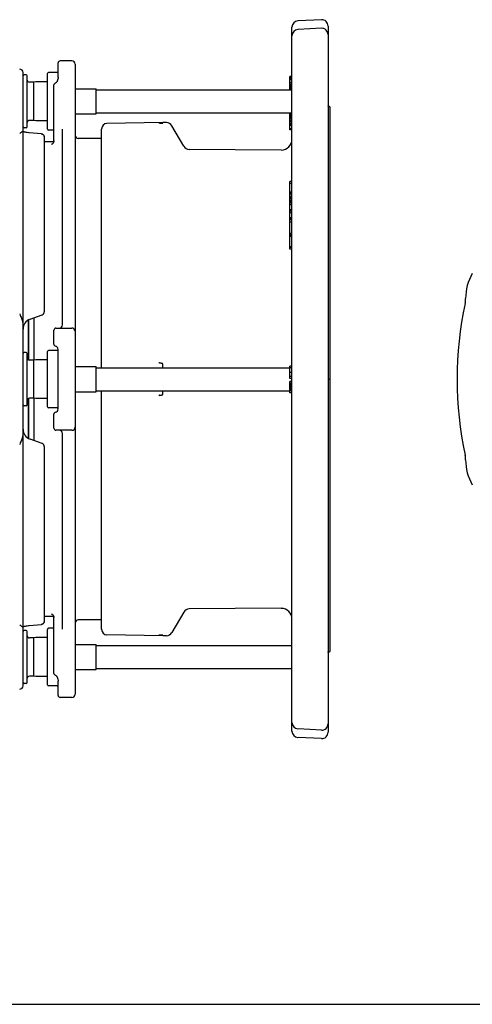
# Model space of a CAD drawing. Header units: inches. Extents: x 0 to 22, y 0 to 17.
# Tile 7 of 10: x 10.2 to 14.4, y 0 to 9.1. Entities that reach past the tile are written whole.
import ezdxf

# ---------------------------------------------------------------- set-up
doc = ezdxf.new("R2010")
doc.units = ezdxf.units.IN
doc.header["$LTSCALE"] = 1.21
doc.header["$MEASUREMENT"] = 0
doc.layers.get('0').update_dxf_attribs({"linetype": 'CONTINUOUS'})

msp = doc.modelspace()

# ---------------------------------------------------------------- linework, layer by layer
at = {"color": 7, "linetype": 'CONTINUOUS'}
for p, q in [((12.7244, 2.5265), (12.7244, 9.0329)), ((12.9969, 9.1032), (12.7804, 9.0919)), ((12.9969, 9.024), (12.7804, 9.0126)), ((13.059, 9.0443), (13.059, 2.5152)), ((10.5601, 8.5713), (10.5601, 8.703)), ((10.688, 8.7226), (10.5797, 8.7226)), ((10.7175, 8.6931), (10.7175, 2.8663)), ((10.2353, 2.9432), (10.2353, 8.6163)), ((10.2648, 8.5947), (10.2451, 8.5947)), ((10.2746, 8.1124), (10.2746, 8.5848)), ((10.4616, 8.0927), (10.4616, 8.6045)), ((10.5502, 8.6144), (10.4715, 8.6144)), ((12.7047, 8.4549), (12.7047, 8.5772)), ((12.7244, 8.5772), (12.7047, 8.5772)), ((12.7244, 8.5759), (12.7047, 8.5759)), ((12.7244, 8.572), (12.7047, 8.572)), ((12.7244, 8.5642), (12.7047, 8.5642)), ((12.7244, 8.5577), (12.7047, 8.5577)), ((10.3337, 8.5258), (10.2943, 8.5258)), ((10.3528, 8.5282), (10.3337, 8.5258)), ((10.3337, 8.5258), (10.3337, 8.1715)), ((10.354, 8.5283), (10.3528, 8.5282)), ((10.4616, 8.5283), (10.354, 8.5283)), ((10.5207, 7.9676), (10.5207, 8.4964)), ((10.5338, 8.515), (10.5338, 8.515)), ((10.5508, 8.5342), (10.5508, 8.5342)), ((12.7244, 8.546), (12.7047, 8.546)), ((12.7244, 8.5225), (12.7047, 8.5225)), ((12.7244, 8.5082), (12.7047, 8.5082)), ((12.7244, 8.499), (12.7047, 8.499)), ((12.7244, 8.486), (12.7047, 8.486)), ((12.7244, 8.4742), (12.7047, 8.4742)), ((10.7175, 8.4651), (10.9134, 8.4651)), ((10.9134, 8.2322), (10.9134, 8.4651)), ((10.9134, 8.4549), (12.7244, 8.4549)), ((12.7244, 8.4598), (12.7047, 8.4598)), ((13.0593, 8.3063), (13.059, 8.3083)), ((13.0653, 8.301), (13.0625, 8.3013)), ((13.0652, 8.2999), (13.0652, 8.2999)), ((13.0666, 8.2995), (13.0652, 8.2999)), ((13.0684, 8.3004), (13.0653, 8.301)), ((13.0698, 8.2984), (13.0666, 8.2995)), ((13.0726, 8.2969), (13.0698, 8.2984)), ((13.0787, 3.2706), (13.0787, 8.2889)), ((10.7175, 8.2322), (10.9134, 8.2322)), ((10.9134, 8.2423), (12.7244, 8.2423)), ((12.7047, 8.0851), (12.7047, 8.2423)), ((12.7244, 8.2393), (12.7047, 8.2393)), ((12.7244, 8.2347), (12.7047, 8.2347)), ((12.7244, 8.2278), (12.7047, 8.2278)), ((12.7244, 8.2185), (12.7047, 8.2185)), ((12.7244, 8.2172), (12.7047, 8.2172)), ((12.7244, 8.2166), (12.7047, 8.2166)), ((12.7244, 8.2132), (12.7047, 8.2132)), ((12.7244, 8.2033), (12.7047, 8.2033)), ((10.2648, 8.1026), (10.2451, 8.1026)), ((10.3337, 8.1715), (10.2943, 8.1715)), ((10.3528, 8.1691), (10.3337, 8.1715)), ((10.354, 8.169), (10.3528, 8.1691)), ((10.4616, 8.169), (10.354, 8.169)), ((11.5282, 8.1522), (11.0124, 8.1432)), ((11.5282, 8.148), (11.5282, 8.1522)), ((11.5623, 8.1522), (11.5282, 8.1522)), ((11.7224, 7.934), (11.6135, 8.1226)), ((12.7244, 8.1906), (12.7047, 8.1906)), ((12.7244, 8.175), (12.7047, 8.175)), ((12.7244, 8.1606), (12.7047, 8.1606)), ((12.7244, 8.1458), (12.7047, 8.1458)), ((12.7244, 8.1362), (12.7047, 8.1362)), ((12.7244, 8.1291), (12.7047, 8.1291)), ((12.7244, 8.1245), (12.7047, 8.1245)), ((10.2393, 8.0675), (10.2353, 8.069)), ((10.2444, 8.066), (10.2392, 8.0676)), ((10.2745, 8.0598), (10.2655, 8.0613)), ((10.2846, 8.0585), (10.2745, 8.0598)), ((10.2927, 8.0577), (10.2846, 8.0585)), ((10.4321, 8.0172), (10.4321, 6.4036)), ((10.5207, 8.0829), (10.4715, 8.0829)), ((10.5994, 6.2817), (10.5994, 8.0909)), ((10.9626, 5.886), (10.9626, 8.0925)), ((12.7244, 8.0941), (12.7047, 8.0941)), ((12.7244, 8.0851), (12.7047, 8.0851)), ((10.5197, 7.9746), (10.4321, 7.9746)), ((10.5207, 7.9832), (10.5206, 7.9801)), ((10.9626, 8.0041), (10.7471, 8.0041)), ((12.6253, 7.8984), (11.7731, 7.9045)), ((12.7047, 6.9821), (12.7047, 7.6084)), ((12.7244, 7.6084), (12.7047, 7.6084)), ((12.7244, 7.5897), (12.7047, 7.5897)), ((12.7244, 7.5096), (12.7047, 7.5096)), ((12.7244, 7.5063), (12.7047, 7.5063)), ((12.7244, 7.4998), (12.7047, 7.4998)), ((12.7244, 7.4894), (12.7047, 7.4894)), ((12.7244, 7.4701), (12.7047, 7.4701)), ((12.7244, 7.4564), (12.7047, 7.4564)), ((12.7244, 7.4436), (12.7047, 7.4436)), ((12.7244, 7.4276), (12.7047, 7.4276)), ((12.7244, 7.4164), (12.7047, 7.4164)), ((12.7244, 7.4066), (12.7047, 7.4066)), ((12.7244, 7.3917), (12.7047, 7.3917)), ((12.7244, 7.3459), (12.7047, 7.3459)), ((12.7244, 7.3376), (12.7047, 7.3376)), ((12.7244, 7.3322), (12.7047, 7.3322)), ((12.7244, 7.3174), (12.7047, 7.3174)), ((12.7244, 7.2716), (12.7047, 7.2716)), ((12.7244, 7.2666), (12.7047, 7.2666)), ((12.7244, 7.2657), (12.7047, 7.2657)), ((12.7244, 7.2514), (12.7047, 7.2514)), ((12.7244, 7.231), (12.7047, 7.231)), ((12.7244, 7.1262), (12.7047, 7.1262)), ((12.7244, 7.1249), (12.7047, 7.1249)), ((12.7244, 7.1181), (12.7047, 7.1181)), ((12.7244, 7.1084), (12.7047, 7.1084)), ((12.7244, 7.1002), (12.7047, 7.1002)), ((12.7244, 7.0026), (12.7047, 7.0026)), ((12.7244, 6.9961), (12.7047, 6.9961)), ((12.7244, 6.9821), (12.7047, 6.9821)), ((10.3, 6.3348), (10.4127, 6.3758)), ((10.2845, 6.3274), (10.2845, 5.9599)), ((10.2856, 5.9592), (10.2856, 6.3281)), ((10.3386, 5.9575), (10.3386, 6.3488)), ((10.5207, 6.1035), (10.5207, 6.2325)), ((10.5404, 6.2522), (10.688, 6.2522)), ((10.2648, 6.0258), (10.2451, 6.0258)), ((10.2746, 5.5435), (10.2746, 6.016)), ((10.4616, 5.5238), (10.4616, 6.0356)), ((10.5502, 6.0455), (10.4715, 6.0455)), ((10.5601, 5.5041), (10.5601, 6.0553)), ((10.3337, 5.9569), (10.2943, 5.9569)), ((10.3528, 5.9593), (10.3337, 5.9569)), ((10.3337, 5.9569), (10.3337, 5.6026)), ((10.354, 5.9594), (10.3528, 5.9593)), ((10.4616, 5.9594), (10.354, 5.9594)), ((11.5282, 5.886), (11.5282, 5.921)), ((10.7175, 5.8962), (10.9134, 5.8962)), ((10.9134, 5.6633), (10.9134, 5.8962)), ((10.9134, 5.886), (12.7047, 5.886)), ((12.7244, 5.9006), (12.7047, 5.9006)), ((12.7047, 5.7858), (12.7047, 5.9006)), ((12.7244, 5.8834), (12.7047, 5.8834)), ((12.7244, 5.8408), (12.7047, 5.8408)), ((12.7244, 5.8031), (12.7047, 5.8031)), ((12.7244, 5.7858), (12.7047, 5.7858)), ((12.7244, 5.759), (12.7047, 5.759)), ((12.7047, 5.6535), (12.7047, 5.759)), ((12.7244, 5.7417), (12.7047, 5.7417)), ((12.7244, 5.7391), (12.7047, 5.7391)), ((13.059, 5.7797), (13.0787, 5.7797)), ((10.7175, 5.6633), (10.9134, 5.6633)), ((10.9134, 5.6734), (12.7047, 5.6734)), ((10.9626, 3.4669), (10.9626, 5.6734)), ((11.5282, 5.6384), (11.5282, 5.6734)), ((12.7244, 5.7336), (12.7047, 5.7336)), ((12.7244, 5.7251), (12.7047, 5.7251)), ((12.7244, 5.7137), (12.7047, 5.7137)), ((12.7244, 5.7023), (12.7047, 5.7023)), ((12.7244, 5.6907), (12.7047, 5.6907)), ((12.7244, 5.682), (12.7047, 5.682)), ((12.7244, 5.676), (12.7047, 5.676)), ((12.7244, 5.6729), (12.7047, 5.6729)), ((12.7244, 5.6707), (12.7047, 5.6707)), ((12.7244, 5.6535), (12.7047, 5.6535)), ((10.2845, 5.5995), (10.2845, 5.2321)), ((10.2856, 5.2314), (10.2856, 5.6003)), ((10.3337, 5.6026), (10.2943, 5.6026)), ((10.3528, 5.6002), (10.3337, 5.6026)), ((10.3386, 5.2106), (10.3386, 5.602)), ((10.354, 5.6001), (10.3528, 5.6002)), ((10.4616, 5.6001), (10.354, 5.6001)), ((10.2648, 5.5337), (10.2451, 5.5337)), ((10.5502, 5.514), (10.4715, 5.514)), ((10.5207, 5.327), (10.5207, 5.4559)), ((10.688, 5.3073), (10.5404, 5.3073)), ((10.4127, 5.1837), (10.3, 5.2247)), ((10.5994, 3.4686), (10.5994, 5.2778)), ((10.4321, 5.1559), (10.4321, 3.5422)), ((12.6253, 3.6611), (11.7731, 3.655)), ((10.5197, 3.5848), (10.4321, 3.5848)), ((10.5207, 3.063), (10.5207, 3.5918)), ((10.9626, 3.5553), (10.7471, 3.5553)), ((11.7224, 3.6254), (11.6135, 3.4368)), ((10.2353, 3.4905), (10.236, 3.4908)), ((10.2846, 3.501), (10.2927, 3.5018)), ((10.3689, 3.5092), (10.4056, 3.5129)), ((10.4299, 3.531), (10.4271, 3.5258)), ((10.4299, 3.531), (10.4315, 3.5365)), ((10.4616, 2.9549), (10.4616, 3.4667)), ((10.5207, 3.4766), (10.4715, 3.4766)), ((10.2648, 3.4569), (10.2451, 3.4569)), ((10.2746, 2.9746), (10.2746, 3.4471)), ((10.3337, 3.388), (10.2943, 3.388)), ((10.3528, 3.3904), (10.3337, 3.388)), ((10.3337, 3.388), (10.3337, 3.0337)), ((10.354, 3.3905), (10.3528, 3.3904)), ((10.4616, 3.3905), (10.354, 3.3905)), ((11.5282, 3.4073), (11.0124, 3.4163)), ((11.5282, 3.4073), (11.5282, 3.4115)), ((11.5623, 3.4073), (11.5282, 3.4073)), ((10.7175, 3.3273), (10.9134, 3.3273)), ((10.9134, 3.0944), (10.9134, 3.3273)), ((10.9134, 3.3171), (12.7244, 3.3171)), ((13.06, 3.2551), (13.0613, 3.2571)), ((13.0605, 3.2575), (13.0607, 3.2576)), ((13.0607, 3.2577), (13.0607, 3.2576)), ((13.0613, 3.2571), (13.0629, 3.2585)), ((13.0616, 3.2581), (13.0619, 3.2581)), ((13.0619, 3.2581), (13.0653, 3.2585)), ((13.0619, 3.2581), (13.0619, 3.2581)), ((13.0653, 3.2585), (13.0684, 3.2591)), ((13.0684, 3.2591), (13.0711, 3.26)), ((10.9134, 3.1045), (12.7244, 3.1045)), ((10.3337, 3.0337), (10.2943, 3.0337)), ((10.3528, 3.0313), (10.3337, 3.0337)), ((10.354, 3.0312), (10.3528, 3.0313)), ((10.4616, 3.0312), (10.354, 3.0312)), ((10.5338, 3.0445), (10.5338, 3.0445)), ((10.5508, 3.0252), (10.5508, 3.0252)), ((10.7175, 3.0944), (10.9134, 3.0944)), ((10.2648, 2.9648), (10.2451, 2.9648)), ((10.5502, 2.9451), (10.4715, 2.9451)), ((10.5601, 2.9881), (10.5601, 2.9881)), ((10.5601, 2.8565), (10.5601, 2.9881)), ((10.688, 2.8368), (10.5797, 2.8368)), ((12.9969, 2.5355), (12.7804, 2.5468)), ((12.9969, 2.4562), (12.7804, 2.4676)), ((0, 0), (22, 0))]:
    msp.add_line(p, q, dxfattribs=at)
for points in [[(10.5601, 8.5713), (10.5596, 8.5642), (10.5579, 8.5543), (10.5546, 8.5435), (10.5508, 8.5342)], [(10.5207, 8.4964), (10.5211, 8.5006), (10.5224, 8.5044), (10.5243, 8.5078), (10.5269, 8.5108), (10.53, 8.5132), (10.5338, 8.515)], [(10.5508, 8.5342), (10.5503, 8.5332), (10.5486, 8.5301), (10.5469, 8.5273), (10.5451, 8.5247), (10.5433, 8.5223), (10.5413, 8.5201), (10.5392, 8.5182), (10.537, 8.5166), (10.5347, 8.5154), (10.5338, 8.515)], [(13.0652, 8.2999), (13.0643, 8.3002), (13.0628, 8.301), (13.0613, 8.3024), (13.0601, 8.3041), (13.0593, 8.3063)], [(13.0787, 8.2889), (13.0784, 8.2916), (13.0773, 8.2942), (13.0756, 8.2964), (13.0735, 8.2982), (13.0711, 8.2995), (13.0684, 8.3004)], [(13.0787, 8.2865), (13.0783, 8.2895), (13.077, 8.2925), (13.075, 8.295), (13.0726, 8.2969)], [(10.2574, 8.0628), (10.2504, 8.0644), (10.2443, 8.066)], [(10.2655, 8.0613), (10.2575, 8.0628), (10.2504, 8.0644), (10.2444, 8.066)], [(10.4056, 8.0466), (10.3689, 8.0503), (10.3293, 8.0542), (10.2927, 8.0577)], [(10.4235, 8.0381), (10.4191, 8.0417), (10.4141, 8.0444), (10.4086, 8.0461), (10.4056, 8.0466)], [(10.4056, 8.0466), (10.4082, 8.0462), (10.4137, 8.0446), (10.4188, 8.0419), (10.4234, 8.0382), (10.4271, 8.0336)], [(10.4271, 8.0337), (10.4299, 8.0285), (10.4316, 8.0229), (10.4321, 8.0172)], [(10.4315, 8.023), (10.4315, 8.0231), (10.4298, 8.0286)], [(10.518, 7.9692), (10.5157, 7.9645), (10.513, 7.9605), (10.51, 7.957), (10.5069, 7.9543), (10.5041, 7.9523), (10.5018, 7.951), (10.5003, 7.9503), (10.4998, 7.9501)], [(10.5206, 7.9801), (10.5197, 7.9745), (10.518, 7.9692)], [(10.4994, 3.6094), (10.4995, 3.6094), (10.5001, 3.6092), (10.5016, 3.6086), (10.5038, 3.6074), (10.5066, 3.6054), (10.5097, 3.6027), (10.5128, 3.5993), (10.5156, 3.5952), (10.5179, 3.5904)], [(10.5179, 3.5904), (10.5196, 3.5852), (10.5206, 3.5794), (10.5207, 3.5763)], [(10.2353, 3.4905), (10.2392, 3.4919), (10.2443, 3.4935), (10.2504, 3.4951), (10.2574, 3.4966), (10.2655, 3.4982), (10.2745, 3.4996), (10.2846, 3.501)], [(10.2927, 3.5018), (10.3293, 3.5053), (10.3689, 3.5092)], [(10.4056, 3.5129), (10.4082, 3.5132), (10.4137, 3.5149), (10.4188, 3.5176), (10.4234, 3.5213), (10.4271, 3.5258)], [(10.4235, 3.5214), (10.4191, 3.5178), (10.4141, 3.5151), (10.4086, 3.5133), (10.4056, 3.5129)], [(10.4321, 3.5422), (10.4315, 3.5364), (10.4298, 3.5308)], [(13.059, 3.2534), (13.0593, 3.2553), (13.0599, 3.2566), (13.0604, 3.2574), (13.0605, 3.2575)], [(13.0607, 3.2577), (13.061, 3.2578), (13.0616, 3.2581)], [(13.0711, 3.26), (13.0735, 3.2613), (13.0756, 3.263), (13.0773, 3.2653), (13.0784, 3.2678), (13.0787, 3.2706)], [(10.5338, 3.0445), (10.5302, 3.0462), (10.527, 3.0486), (10.5243, 3.0516), (10.5223, 3.0551), (10.5211, 3.059), (10.5207, 3.063)], [(10.5338, 3.0445), (10.5351, 3.0439), (10.5376, 3.0425), (10.54, 3.0406), (10.5423, 3.0383), (10.5444, 3.0358), (10.5464, 3.0329), (10.5484, 3.0298), (10.5502, 3.0264), (10.5508, 3.0252)], [(10.5508, 3.0252), (10.5547, 3.0158), (10.5579, 3.005), (10.5597, 2.995), (10.5601, 2.9881)]]:
    msp.add_lwpolyline(points, dxfattribs=at)
for centre, radius, start, end in [((13, 9.0443), 0.0591, 0, 93), ((12.7834, 9.0329), 0.0591, 93, 180), ((12.7834, 8.9537), 0.0591, 93, 180), ((13, 8.965), 0.0591, 0, 93), ((10.5797, 8.703), 0.0197, 90, 180), ((10.688, 8.6931), 0.0295, 0, 90), ((10.2057, 8.6163), 0.0295, 0, 93), ((10.2451, 8.5848), 0.00984, 90, 180), ((10.2648, 8.5848), 0.00984, 0, 90), ((10.4715, 8.6045), 0.00984, 90, 180), ((10.5502, 8.6045), 0.00984, 0, 90), ((10.2943, 8.5455), 0.0197, 180, 270), ((10.2451, 8.1124), 0.00984, 180, 270), ((10.2648, 8.1124), 0.00984, 270, 360), ((10.2943, 8.1518), 0.0197, 90, 180), ((11.0132, 8.0925), 0.0507, 91, 180), ((11.5623, 8.0931), 0.0591, 30, 90), ((10.4715, 8.0927), 0.00984, 180, 270), ((10.7471, 8.0337), 0.0295, 180, 270), ((11.7735, 7.9636), 0.0591, 210, 269.59075), ((12.626, 7.9968), 0.0984, 269.59075, 360), ((14.7719, 6.5312), 0.4397, 149.27116, 180.72884), ((17.5765, 5.7797), 3.3236, 167.8212, 192.1788), ((14.1322, 6.5231), 0.2, 347.8212, 0.72884), ((10.4026, 6.4036), 0.0295, 290, 360), ((10.3337, 6.2423), 0.0984, 109.99813, 179.88398), ((10.5699, 6.2817), 0.0295, 270, 360), ((10.5404, 6.2325), 0.0197, 90.00362, 180), ((10.688, 6.2226), 0.0295, 0, 90.00596), ((10.5404, 6.1035), 0.0197, 180, 258.46304), ((10.2451, 6.016), 0.00984, 90, 180), ((10.2648, 6.016), 0.00984, 0, 90), ((10.4715, 6.0356), 0.00984, 90, 180), ((10.5305, 6.0553), 0.0295, 359.99935, 78.46304), ((10.5502, 6.0356), 0.00984, 0, 90), ((10.2943, 5.9766), 0.0197, 180, 270), ((10.2943, 5.5829), 0.0197, 90, 180), ((10.2451, 5.5435), 0.00984, 180, 270), ((10.2648, 5.5435), 0.00984, 270, 360), ((10.4715, 5.5238), 0.00984, 180, 270), ((10.5404, 5.4559), 0.0197, 101.53696, 180), ((10.5305, 5.5041), 0.0295, 281.53696, 0.00074), ((10.5502, 5.5238), 0.00984, 270, 360), ((10.3337, 5.3172), 0.0984, 180.11602, 250.00204), ((10.5404, 5.327), 0.0197, 180, 269.99641), ((10.5699, 5.2778), 0.0295, 0, 90.0007), ((10.688, 5.3368), 0.0295, 269.99254, 360), ((10.4026, 5.1559), 0.0295, 0, 70), ((14.1322, 5.0364), 0.2, 359.27116, 12.1788), ((14.7719, 5.0282), 0.4397, 179.27116, 210.72884), ((11.7735, 3.5959), 0.0591, 90.40925, 150), ((12.626, 3.5626), 0.0984, 0, 90.40925), ((10.7471, 3.5258), 0.0295, 90, 180), ((10.4715, 3.4667), 0.00984, 90, 180), ((11.0132, 3.4669), 0.0507, 180, 269), ((10.2451, 3.4471), 0.00984, 90, 180), ((10.2648, 3.4471), 0.00984, 0, 90), ((10.2943, 3.4077), 0.0197, 180, 270), ((11.5623, 3.4663), 0.0591, 270, 330), ((10.2943, 3.014), 0.0197, 90, 180), ((10.2057, 2.9432), 0.0295, 267, 360), ((10.2451, 2.9746), 0.00984, 180, 270), ((10.2648, 2.9746), 0.00984, 270, 360), ((10.4715, 2.9549), 0.00984, 180, 270), ((10.5502, 2.9549), 0.00984, 270, 360), ((10.5797, 2.8565), 0.0197, 180, 270), ((10.688, 2.8663), 0.0295, 270, 360), ((12.7834, 2.6058), 0.0591, 180, 267), ((13, 2.5944), 0.0591, 267, 360), ((12.7834, 2.5265), 0.0591, 180, 267), ((13, 2.5152), 0.0591, 267, 360)]:
    msp.add_arc(centre, radius, start, end, dxfattribs=at)
for points, start_tangent, end_tangent in [([(11.5026, 8.1471), (11.4999, 8.147), (11.4975, 8.1469), (11.4953, 8.1468), (11.4935, 8.1466)], (-0.009128, -0.000241), (-0.009081, -0.000955)), ([(11.5026, 8.1471), (11.5046, 8.1471), (11.5065, 8.1472), (11.5085, 8.1472), (11.5104, 8.1473), (11.5123, 8.1473), (11.5141, 8.1474), (11.5158, 8.1474), (11.5174, 8.1475), (11.5189, 8.1475), (11.5201, 8.1476), (11.5213, 8.1476), (11.5223, 8.1476), (11.5232, 8.1477), (11.5241, 8.1477), (11.5249, 8.1477), (11.5256, 8.1478), (11.5263, 8.1478), (11.5269, 8.1478), (11.5274, 8.1479), (11.5278, 8.1479), (11.5282, 8.148)], (0.025682, 0.000677), (0, 0.025691)), ([(10.2353, 8.0791), (10.2343, 8.0758), (10.2314, 8.0721), (10.2268, 8.0678), (10.2205, 8.063), (10.2128, 8.0577), (10.2042, 8.0518)], (0, -0.04215), (-0.034728, -0.023887)), ([(10.2042, 6.3827), (10.2128, 6.3621), (10.2205, 6.3426), (10.2267, 6.3243), (10.2314, 6.3071), (10.2343, 6.2911), (10.2353, 6.2762)], (0.043141, -0.102988), (0, -0.111659)), ([(11.5024, 5.9284), (11.499, 5.9292), (11.4959, 5.9307), (11.4935, 5.933)], (-0.010215, 0.001443), (-0.006119, 0.008306)), ([(11.5282, 5.921), (11.5281, 5.9216), (11.5277, 5.9221), (11.5272, 5.9225), (11.5266, 5.9229), (11.526, 5.9232), (11.5252, 5.9236), (11.5245, 5.9239), (11.5236, 5.9242), (11.5227, 5.9245), (11.5217, 5.9248), (11.5205, 5.9251), (11.5191, 5.9254), (11.5177, 5.9258), (11.516, 5.9261), (11.5143, 5.9265), (11.5124, 5.9268), (11.5105, 5.9271), (11.5085, 5.9275), (11.5065, 5.9278), (11.5044, 5.9281), (11.5026, 5.9284)], (0, 0.027308), (-0.027039, 0.003821)), ([(11.5026, 5.6311), (11.4999, 5.6306), (11.4975, 5.6297), (11.4953, 5.6283), (11.4935, 5.6264)], (-0.010413, -0.001476), (-0.006252, -0.008458)), ([(11.5026, 5.6311), (11.5046, 5.6314), (11.5065, 5.6317), (11.5085, 5.632), (11.5104, 5.6323), (11.5123, 5.6327), (11.5141, 5.633), (11.5158, 5.6333), (11.5174, 5.6337), (11.5189, 5.634), (11.5201, 5.6343), (11.5213, 5.6346), (11.5223, 5.6349), (11.5232, 5.6352), (11.5241, 5.6355), (11.5249, 5.6358), (11.5256, 5.6361), (11.5263, 5.6364), (11.5269, 5.6367), (11.5274, 5.6371), (11.5278, 5.6375), (11.5281, 5.6379), (11.5282, 5.6384)], (0.027039, 0.003821), (0, 0.027308)), ([(10.2353, 5.2832), (10.2343, 5.2685), (10.2314, 5.2525), (10.2268, 5.2354), (10.2205, 5.217), (10.2128, 5.1975), (10.2042, 5.1767)], (0, -0.111659), (-0.043141, -0.102988)), ([(10.2042, 3.5077), (10.2128, 3.5018), (10.2205, 3.4965), (10.2267, 3.4917), (10.2314, 3.4875), (10.2343, 3.4837), (10.2353, 3.4804)], (0.034727, -0.023887), (0, -0.042149)), ([(11.5024, 3.4124), (11.499, 3.4125), (11.4959, 3.4127), (11.4935, 3.4129)], (-0.008942, 0.000236), (-0.008895, 0.000938)), ([(11.5282, 3.4115), (11.5277, 3.4116), (11.5272, 3.4116), (11.5266, 3.4116), (11.526, 3.4117), (11.5252, 3.4117), (11.5245, 3.4117), (11.5236, 3.4118), (11.5227, 3.4118), (11.5217, 3.4118), (11.5205, 3.4119), (11.5191, 3.4119), (11.5177, 3.412), (11.516, 3.412), (11.5143, 3.4121), (11.5124, 3.4121), (11.5105, 3.4122), (11.5085, 3.4122), (11.5065, 3.4123), (11.5044, 3.4123), (11.5026, 3.4124)], (0, 0.025693), (-0.025684, 0.000677))]:
    msp.add_spline(points, degree=3, dxfattribs=dict(at, start_tangent=start_tangent, end_tangent=end_tangent))

doc.saveas('drawing.dxf')
